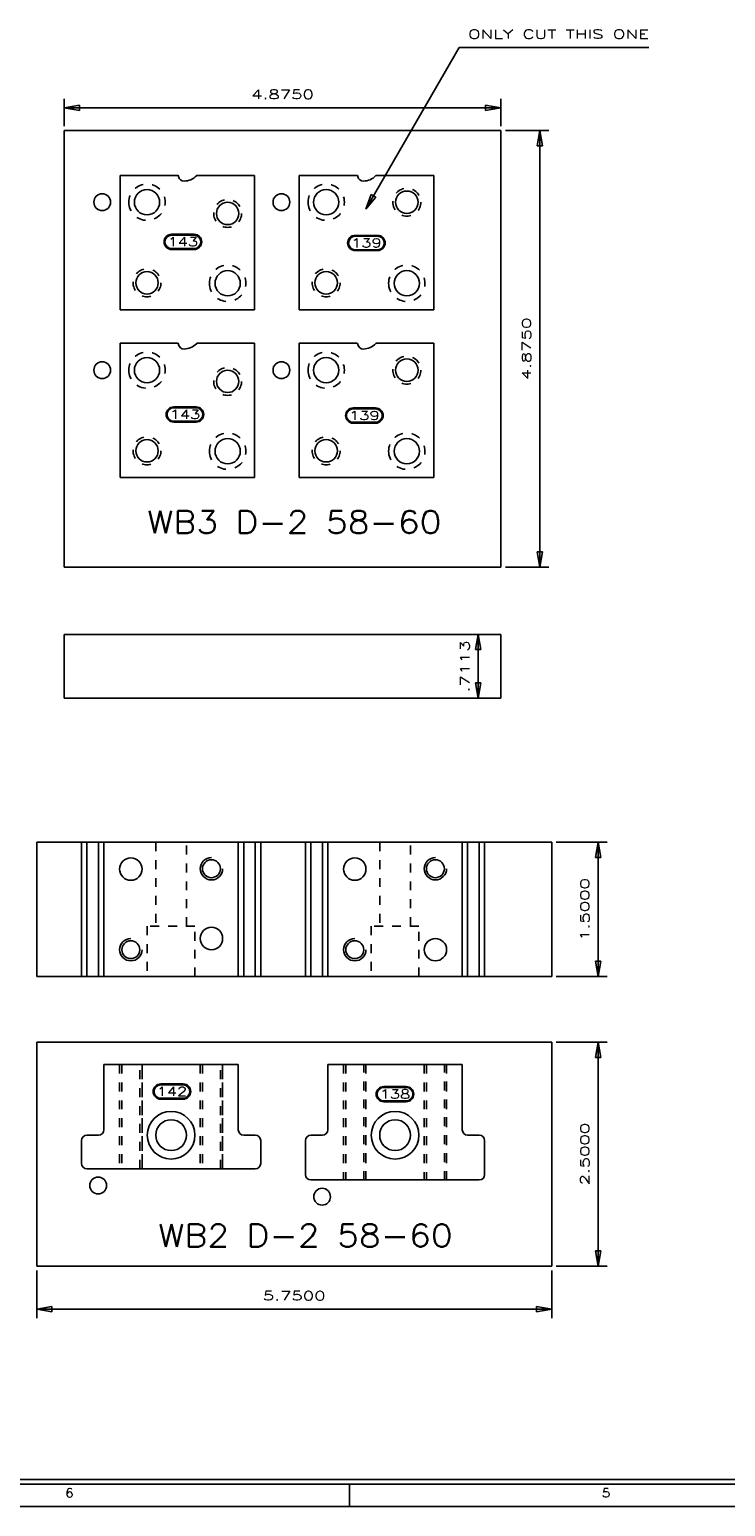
# Model space of a CAD drawing. Header units: inches. Extents: x 3 to 289, y 4 to 291.
# Tile 90 of 256: x 78.6 to 86.37, y 53.39 to 69.88. Entities that reach past the tile are written whole.
import ezdxf
from ezdxf.enums import TextEntityAlignment as Align

# ---------------------------------------------------------------- set-up
doc = ezdxf.new("R2010")
doc.units = ezdxf.units.IN
doc.header["$LTSCALE"] = 0.5
doc.header["$MEASUREMENT"] = 0
doc.linetypes.add('HIDDEN', pattern=[0.225, 0.15, -0.075])
for name, color, linetype in [('DIE', 7, 'Continuous'), ('MFB', 7, 'Continuous'), ('PLOTVIEW1', 7, 'Continuous')]:
    doc.layers.add(name, color=color, linetype=linetype)
doc.styles.add('VERO0-Simplex', font='simplex_.ttf')
doc.styles.add('VERO5-RomanD', font='romand__.ttf')

# ---------------------------------------------------------------- blocks, each defined once
blk = doc.blocks.new('ArrowheadClosed')
at = {"color": 0}
for p, q in [((0, 0), (-1, 0.176)), ((-1, 0.176), (-1, -0.176)), ((-1, -0.176), (0, 0))]:
    blk.add_line(p, q, dxfattribs=at)

msp = doc.modelspace()

# ---------------------------------------------------------------- linework, layer by layer
at = {"layer": 'DIE', "color": 9, "linetype": 'Continuous'}
for p, q in [((79.613, 68.251), (79.613, 66.751)), ((80.251, 68.251), (79.613, 68.251)), ((81.113, 68.251), (80.475, 68.251)), ((81.113, 66.751), (81.113, 68.251)), ((81.613, 68.251), (81.613, 66.751)), ((82.251, 68.251), (81.613, 68.251)), ((83.113, 68.251), (82.475, 68.251)), ((83.113, 66.751), (83.113, 68.251)), ((81.113, 66.751), (79.613, 66.751)), ((83.113, 66.751), (81.613, 66.751)), ((79.613, 66.376), (79.613, 64.876)), ((80.251, 66.376), (79.613, 66.376)), ((81.113, 66.376), (80.475, 66.376)), ((81.113, 64.876), (81.113, 66.376)), ((81.613, 66.376), (81.613, 64.876)), ((82.251, 66.376), (81.613, 66.376)), ((83.113, 66.376), (82.475, 66.376)), ((83.113, 64.876), (83.113, 66.376)), ((81.113, 64.876), (79.613, 64.876)), ((83.113, 64.876), (81.613, 64.876)), ((80.932, 58.324), (79.432, 58.324)), ((79.432, 58.324), (79.432, 57.595)), ((80.932, 57.595), (80.932, 58.324)), ((83.432, 58.324), (81.932, 58.324)), ((81.932, 58.324), (81.932, 57.595)), ((83.432, 57.595), (83.432, 58.324)), ((79.182, 57.475), (79.182, 57.22)), ((79.372, 57.535), (79.242, 57.535)), ((81.122, 57.535), (80.992, 57.535)), ((81.182, 57.22), (81.182, 57.475)), ((81.682, 57.475), (81.682, 57.095)), ((81.872, 57.535), (81.742, 57.535)), ((83.622, 57.535), (83.492, 57.535)), ((83.682, 57.095), (83.682, 57.475)), ((79.242, 57.16), (81.122, 57.16)), ((81.742, 57.035), (83.622, 57.035))]:
    msp.add_line(p, q, dxfattribs=at)
at = {"layer": 'DIE', "color": 254, "linetype": 'HIDDEN'}
for p, q in [((79.607, 58.324), (79.607, 57.16)), ((79.607, 58.324), (79.607, 57.16)), ((79.631, 58.324), (79.631, 57.16)), ((79.832, 57.16), (79.832, 58.324)), ((79.857, 57.16), (79.857, 58.324)), ((79.857, 58.324), (79.857, 57.16)), ((80.507, 58.324), (80.507, 57.16)), ((80.507, 58.324), (80.507, 57.16)), ((80.531, 58.324), (80.531, 57.16)), ((80.732, 57.16), (80.732, 58.324)), ((80.757, 57.16), (80.757, 58.324)), ((80.757, 58.324), (80.757, 57.16)), ((82.107, 58.324), (82.107, 57.035)), ((82.107, 58.324), (82.107, 57.16)), ((82.131, 58.324), (82.131, 57.035)), ((82.332, 57.035), (82.332, 58.324)), ((82.357, 57.035), (82.357, 58.324)), ((82.357, 58.324), (82.357, 57.16)), ((83.007, 58.324), (83.007, 57.035)), ((83.007, 58.324), (83.007, 57.16)), ((83.031, 58.324), (83.031, 57.035)), ((83.232, 57.035), (83.232, 58.324)), ((83.257, 57.035), (83.257, 58.324)), ((83.257, 58.324), (83.257, 57.16))]:
    msp.add_line(p, q, dxfattribs=at)
at = {"layer": 'DIE', "color": 254, "linetype": 'HIDDEN', "extrusion": (0, 0, -1)}
for centre in [(-79.913, 67.951), (-81.913, 67.951), (-80.813, 67.046), (-82.813, 67.046), (-79.913, 66.076), (-81.913, 66.076), (-80.813, 65.171), (-82.813, 65.171)]:
    msp.add_circle(centre, 0.203, dxfattribs=at)
at = {"layer": 'DIE', "color": 254, "linetype": 'HIDDEN'}
for centre in [(82.813, 67.951), (80.813, 67.826), (79.913, 67.051), (81.913, 67.051), (82.813, 66.076), (80.813, 65.951), (79.913, 65.176), (81.913, 65.176)]:
    msp.add_circle(centre, 0.156, dxfattribs=at)
at = {"layer": 'DIE', "color": 9, "linetype": 'Continuous', "extrusion": (0, 0, -1)}
for centre, radius in [((-79.913, 67.951), 0.141), ((-81.913, 67.951), 0.141), ((-80.813, 67.046), 0.141), ((-82.813, 67.046), 0.141), ((-79.913, 66.076), 0.141), ((-81.913, 66.076), 0.141), ((-80.813, 65.171), 0.141), ((-82.813, 65.171), 0.141), ((-80.182, 57.535), 0.266), ((-82.682, 57.535), 0.266), ((-80.182, 57.535), 0.172), ((-82.682, 57.535), 0.172)]:
    msp.add_circle(centre, radius, dxfattribs=at)
at = {"layer": 'DIE', "color": 9, "linetype": 'Continuous'}
for centre in [(80.813, 67.826), (82.813, 67.951), (79.913, 67.051), (81.913, 67.051), (82.813, 66.076), (80.813, 65.951), (79.913, 65.176), (81.913, 65.176)]:
    msp.add_circle(centre, 0.125, dxfattribs=at)
at = {"layer": 'DIE', "color": 9, "linetype": 'Continuous', "extrusion": (0, 0, -1)}
for centre, radius, start, end in [((-80.251, 68.236), 0.015, 90, 170.3257), ((-80.327, 68.249), 0.0623, 268.4781, 350.3257), ((-80.328, 68.373), 0.186, 222.8702, 269.8219), ((-82.251, 68.236), 0.015, 90, 170.3257), ((-82.327, 68.249), 0.0623, 268.4781, 350.3257), ((-82.328, 68.373), 0.186, 222.8702, 269.8219), ((-80.251, 66.361), 0.015, 90, 170.3257), ((-80.327, 66.374), 0.0623, 268.4781, 350.3257), ((-80.328, 66.498), 0.186, 222.8702, 269.8219), ((-82.251, 66.361), 0.015, 90, 170.3257), ((-82.327, 66.374), 0.0623, 268.4781, 350.3257), ((-82.328, 66.498), 0.186, 222.8702, 269.8219), ((-79.372, 57.595), 0.06, 180, 270), ((-80.992, 57.595), 0.06, 270, 0), ((-81.872, 57.595), 0.06, 180, 270), ((-83.492, 57.595), 0.06, 270, 0)]:
    msp.add_arc(centre, radius, start, end, dxfattribs=at)
at = {"layer": 'DIE', "color": 9, "linetype": 'Continuous'}
for centre, radius, start, end in [((80.475, 68.236), 0.015, 90, 137.1298), ((82.475, 68.236), 0.015, 90, 137.1298), ((80.475, 66.361), 0.015, 90, 137.1298), ((82.475, 66.361), 0.015, 90, 137.1298), ((79.242, 57.475), 0.06, 90, 180), ((81.122, 57.475), 0.06, 0, 90), ((81.742, 57.475), 0.06, 90, 180), ((83.622, 57.475), 0.06, 0, 90), ((79.242, 57.22), 0.06, 180, 270), ((81.122, 57.22), 0.06, 270, 0), ((81.742, 57.095), 0.06, 180, 270), ((83.622, 57.095), 0.06, 270, 0)]:
    msp.add_arc(centre, radius, start, end, dxfattribs=at)
at = {"layer": 'MFB', "color": 56, "linetype": 'Continuous'}
for p, q in [((82.356, 67.875), (83.396, 69.677)), ((83.396, 69.677), (85.516, 69.677)), ((78.988, 68.801), (78.988, 69.105)), ((83.863, 68.801), (83.863, 69.105)), ((78.988, 69.005), (83.863, 69.005)), ((83.913, 68.751), (84.399, 68.751)), ((84.299, 63.876), (84.299, 68.751)), ((83.913, 63.876), (84.399, 63.876)), ((83.813, 63.126), (83.511, 63.126)), ((83.611, 62.415), (83.611, 63.126)), ((83.813, 62.415), (83.511, 62.415)), ((84.482, 60.806), (85.05, 60.806)), ((84.95, 59.306), (84.95, 60.806)), ((84.482, 59.306), (85.05, 59.306)), ((84.482, 58.574), (85.05, 58.574)), ((84.95, 56.074), (84.95, 58.574)), ((84.482, 56.074), (85.05, 56.074)), ((78.682, 56.024), (78.682, 55.492)), ((84.432, 56.024), (84.432, 55.492)), ((78.682, 55.592), (84.432, 55.592))]:
    msp.add_line(p, q, dxfattribs=at)
at = {"layer": 'MFB', "color": 4, "linetype": 'Continuous'}
for p, q in [((78.988, 68.751), (83.863, 68.751)), ((78.988, 68.751), (78.988, 63.876)), ((83.863, 68.751), (83.863, 63.876)), ((81.613, 66.751), (81.613, 68.251)), ((81.613, 64.876), (81.613, 66.376)), ((78.988, 63.876), (83.863, 63.876)), ((78.988, 63.126), (83.863, 63.126)), ((78.988, 62.415), (78.988, 63.126)), ((83.863, 63.126), (83.863, 62.415)), ((78.988, 62.415), (83.863, 62.415)), ((78.682, 60.806), (84.432, 60.806)), ((78.682, 59.306), (78.682, 60.806)), ((79.242, 59.306), (79.242, 60.806)), ((79.372, 59.306), (79.372, 60.806)), ((80.992, 59.306), (80.992, 60.806)), ((81.122, 59.306), (81.122, 60.806)), ((81.742, 59.306), (81.742, 60.806)), ((81.872, 59.306), (81.872, 60.806)), ((83.492, 59.306), (83.492, 60.806)), ((83.622, 59.306), (83.622, 60.806)), ((84.432, 59.306), (84.432, 60.806)), ((78.682, 59.306), (84.432, 59.306)), ((78.682, 58.574), (84.432, 58.574)), ((78.682, 58.574), (78.682, 56.074)), ((84.432, 58.574), (84.432, 56.074)), ((81.682, 57.22), (81.682, 57.475)), ((78.682, 56.074), (84.432, 56.074))]:
    msp.add_line(p, q, dxfattribs=at)
at = {"layer": 'MFB', "color": 30, "linetype": 'Continuous'}
for p, q in [((80.438, 67.593), (80.188, 67.593)), ((80.438, 67.583), (80.188, 67.583)), ((82.487, 67.581), (82.237, 67.581)), ((82.487, 67.571), (82.237, 67.571)), ((80.188, 67.433), (80.438, 67.433)), ((80.188, 67.423), (80.438, 67.423)), ((82.237, 67.421), (82.487, 67.421)), ((82.237, 67.411), (82.487, 67.411)), ((80.461, 65.666), (80.211, 65.666)), ((80.461, 65.656), (80.211, 65.656)), ((82.464, 65.654), (82.214, 65.654)), ((82.464, 65.644), (82.214, 65.644)), ((80.211, 65.506), (80.461, 65.506)), ((80.211, 65.496), (80.461, 65.496)), ((82.214, 65.494), (82.464, 65.494)), ((82.214, 65.484), (82.464, 65.484)), ((80.316, 58.107), (80.066, 58.107)), ((80.316, 58.097), (80.066, 58.097)), ((82.806, 58.078), (82.556, 58.078)), ((82.806, 58.068), (82.556, 58.068)), ((80.066, 57.947), (80.316, 57.947)), ((80.066, 57.937), (80.316, 57.937)), ((82.556, 57.918), (82.806, 57.918)), ((82.556, 57.908), (82.806, 57.908))]:
    msp.add_line(p, q, dxfattribs=at)
at = {"layer": 'MFB', "color": 9, "linetype": 'Continuous'}
for p, q in [((79.182, 59.306), (79.182, 60.806)), ((79.242, 60.806), (79.182, 60.806)), ((79.372, 60.806), (79.242, 60.806)), ((79.372, 60.806), (79.432, 60.806)), ((80.932, 60.806), (79.432, 60.806)), ((79.432, 59.306), (79.432, 60.806)), ((80.932, 60.806), (80.932, 59.306)), ((80.932, 60.806), (80.992, 60.806)), ((81.122, 60.806), (80.992, 60.806)), ((81.182, 60.806), (81.122, 60.806)), ((81.182, 59.306), (81.182, 60.806)), ((81.682, 59.306), (81.682, 60.806)), ((81.742, 60.806), (81.682, 60.806)), ((81.872, 60.806), (81.742, 60.806)), ((81.872, 60.806), (81.932, 60.806)), ((83.432, 60.806), (81.932, 60.806)), ((81.932, 59.306), (81.932, 60.806)), ((83.432, 60.806), (83.432, 59.306)), ((83.432, 60.806), (83.492, 60.806)), ((83.622, 60.806), (83.492, 60.806)), ((83.682, 60.806), (83.622, 60.806)), ((83.682, 59.306), (83.682, 60.806)), ((79.242, 59.306), (79.182, 59.306)), ((79.372, 59.306), (79.242, 59.306)), ((79.372, 59.306), (79.432, 59.306)), ((80.932, 59.306), (79.432, 59.306)), ((80.932, 59.306), (80.992, 59.306)), ((81.122, 59.306), (80.992, 59.306)), ((81.182, 59.306), (81.122, 59.306)), ((81.742, 59.306), (81.682, 59.306)), ((81.872, 59.306), (81.742, 59.306)), ((81.872, 59.306), (81.932, 59.306)), ((83.432, 59.306), (81.932, 59.306)), ((83.432, 59.306), (83.492, 59.306)), ((83.622, 59.306), (83.492, 59.306)), ((83.682, 59.306), (83.622, 59.306))]:
    msp.add_line(p, q, dxfattribs=at)
at = {"layer": 'MFB', "color": 254, "linetype": 'HIDDEN'}
for p, q in [((80.01, 60.806), (80.01, 59.869)), ((80.354, 59.869), (80.354, 60.806)), ((82.51, 60.806), (82.51, 59.869)), ((82.854, 59.869), (82.854, 60.806)), ((80.448, 59.869), (79.916, 59.869)), ((79.916, 59.869), (79.916, 59.306)), ((80.448, 59.306), (80.448, 59.869)), ((82.948, 59.869), (82.416, 59.869)), ((82.416, 59.869), (82.416, 59.306)), ((82.948, 59.306), (82.948, 59.869))]:
    msp.add_line(p, q, dxfattribs=at)
at = {"layer": 'MFB', "color": 4, "linetype": 'Continuous'}
for centre in [(79.413, 67.951), (81.413, 67.951), (79.413, 66.076), (81.413, 66.076), (79.367, 56.973), (81.867, 56.848)]:
    msp.add_circle(centre, 0.0937, dxfattribs=at)
at = {"layer": 'MFB', "color": 9, "linetype": 'Continuous', "extrusion": (0, 0, -1)}
for centre, radius in [((-79.732, 60.506), 0.125), ((-80.632, 60.51), 0.1), ((-82.232, 60.506), 0.125), ((-83.132, 60.51), 0.1), ((-80.632, 59.731), 0.125), ((-79.732, 59.606), 0.1), ((-82.232, 59.606), 0.1), ((-83.132, 59.606), 0.125)]:
    msp.add_circle(centre, radius, dxfattribs=at)
at = {"layer": 'MFB', "color": 30, "linetype": 'Continuous'}
for centre, radius, start, end in [((80.188, 67.508), 0.085, 90, 270), ((80.188, 67.508), 0.075, 90, 270), ((80.438, 67.508), 0.085, 270, 90), ((80.438, 67.508), 0.075, 270, 90), ((82.237, 67.496), 0.085, 90, 270), ((82.237, 67.496), 0.075, 90, 270), ((82.487, 67.496), 0.085, 270, 90), ((82.487, 67.496), 0.075, 270, 90), ((80.211, 65.581), 0.085, 90, 270), ((80.211, 65.581), 0.075, 90, 270), ((80.461, 65.581), 0.085, 270, 90), ((80.461, 65.581), 0.075, 270, 90), ((82.214, 65.569), 0.085, 90, 270), ((82.214, 65.569), 0.075, 90, 270), ((82.464, 65.569), 0.085, 270, 90), ((82.464, 65.569), 0.075, 270, 90), ((80.066, 58.022), 0.085, 90, 270), ((80.066, 58.022), 0.075, 90, 270), ((80.316, 58.022), 0.085, 270, 90), ((80.316, 58.022), 0.075, 270, 90), ((82.556, 57.993), 0.085, 90, 270), ((82.556, 57.993), 0.075, 90, 270), ((82.806, 57.993), 0.085, 270, 90), ((82.806, 57.993), 0.075, 270, 90)]:
    msp.add_arc(centre, radius, start, end, dxfattribs=at)
at = {"layer": 'MFB', "color": 2, "linetype": 'Continuous'}
for centre in [(80.632, 60.51), (83.132, 60.51), (79.732, 59.606), (82.232, 59.606)]:
    msp.add_arc(centre, 0.125, 90, 0, dxfattribs=at)
at = {"layer": 'PLOTVIEW1', "color": 97, "linetype": 'Continuous'}
for p, q in [((65.175, 53.69), (111.175, 53.69)), ((65.175, 53.64), (111.175, 53.64)), ((82.175, 53.64), (82.175, 53.39)), ((65.175, 53.39), (111.175, 53.39))]:
    msp.add_line(p, q, dxfattribs=at)

# ---------------------------------------------------------------- block references
at = {"layer": 'MFB', "color": 56, "linetype": 'Continuous', "extrusion": (0, 0, -1), "xscale": 0.170138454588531, "yscale": 0.170138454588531, "zscale": 0.170138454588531}
for p in [(-78.988, 69.005), (-78.682, 55.592)]:
    msp.add_blockref('ArrowheadClosed', p, dxfattribs=at)
at = {"layer": 'MFB', "color": 56, "linetype": 'Continuous', "xscale": 0.170138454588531, "yscale": 0.170138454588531, "zscale": 0.170138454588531}
for p in [(83.863, 69.005), (84.432, 55.592)]:
    msp.add_blockref('ArrowheadClosed', p, dxfattribs=at)
at = {"layer": 'MFB', "color": 56, "linetype": 'Continuous', "xscale": 0.170138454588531, "yscale": 0.170138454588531, "zscale": 0.170138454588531, "rotation": 90}
for p in [(84.299, 68.751), (83.611, 63.126), (84.95, 60.806), (84.95, 58.574)]:
    msp.add_blockref('ArrowheadClosed', p, dxfattribs=at)
at = {"layer": 'MFB', "color": 56, "linetype": 'Continuous', "extrusion": (0, 0, -1), "xscale": 0.170138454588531, "yscale": 0.170138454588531, "zscale": 0.170138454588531}
for p, rotation in [((-82.356, 67.875), 299.9999999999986), ((-84.299, 63.876), 270), ((-83.611, 62.415), 270), ((-84.95, 59.306), 270), ((-84.95, 56.074), 270)]:
    msp.add_blockref('ArrowheadClosed', p, dxfattribs=dict(at, rotation=rotation))

# ---------------------------------------------------------------- texts
at = {"layer": 'MFB', "color": 230, "linetype": 'Continuous', "style": 'VERO0-Simplex'}
for s, width, p, p2 in [('ONLY CUT THIS ONE', 1.290697, (83.496, 69.777), (85.516, 69.777)), ('5.7500', 1.358929, (81.207, 55.692), (81.907, 55.692))]:
    msp.add_text(s, height=0.1, dxfattribs=dict(at, width=width)).set_placement(p, p2, align=Align.FIT)
for s, rotation, width, p, p2 in [('4.8750', 360, 1.358929, (81.076, 69.105), (81.776, 69.105)), ('4.8750', 90, 1.358929, (84.199, 65.963), (84.199, 66.663)), ('.7113', 90, 1.511058, (83.511, 62.48), (83.511, 63.06)), ('1.5000', 90, 1.410379, (84.85, 59.706), (84.85, 60.406)), ('2.5000', 90, 1.358929, (84.85, 56.974), (84.85, 57.674))]:
    msp.add_text(s, height=0.1, rotation=rotation, dxfattribs=dict(at, width=width)).set_placement(p, p2, align=Align.FIT)
at = {"layer": 'MFB', "color": 30, "linetype": 'Continuous', "style": 'VERO0-Simplex', "width": 1.296293}
for s, p, p2 in [('143', (80.143, 67.459), (80.483, 67.459)), ('139', (82.192, 67.447), (82.532, 67.447)), ('143', (80.167, 65.532), (80.507, 65.532)), ('139', (82.169, 65.52), (82.509, 65.52)), ('142', (80.021, 57.973), (80.361, 57.973)), ('138', (82.511, 57.944), (82.851, 57.944))]:
    msp.add_text(s, height=0.1, dxfattribs=at).set_placement(p, p2, align=Align.FIT)
at = {"layer": 'MFB', "color": 7, "linetype": 'Continuous', "style": 'VERO0-Simplex', "width": 1.001473}
for s, p, p2 in [('WB3 D-2 58-60', (79.915, 64.255), (83.2, 64.255)), ('WB2 D-2 58-60', (80.039, 56.29), (83.325, 56.29))]:
    msp.add_text(s, height=0.25, dxfattribs=at).set_placement(p, p2, align=Align.FIT)
at = {"layer": 'PLOTVIEW1', "color": 56, "linetype": 'Continuous', "style": 'VERO5-RomanD', "width": 0.999731}
for s, p, p2 in [('6', (79, 53.492), (79.094, 53.492)), ('5', (84.991, 53.492), (85.085, 53.492))]:
    msp.add_text(s, height=0.1, dxfattribs=at).set_placement(p, p2, align=Align.FIT)

doc.saveas('drawing.dxf')
